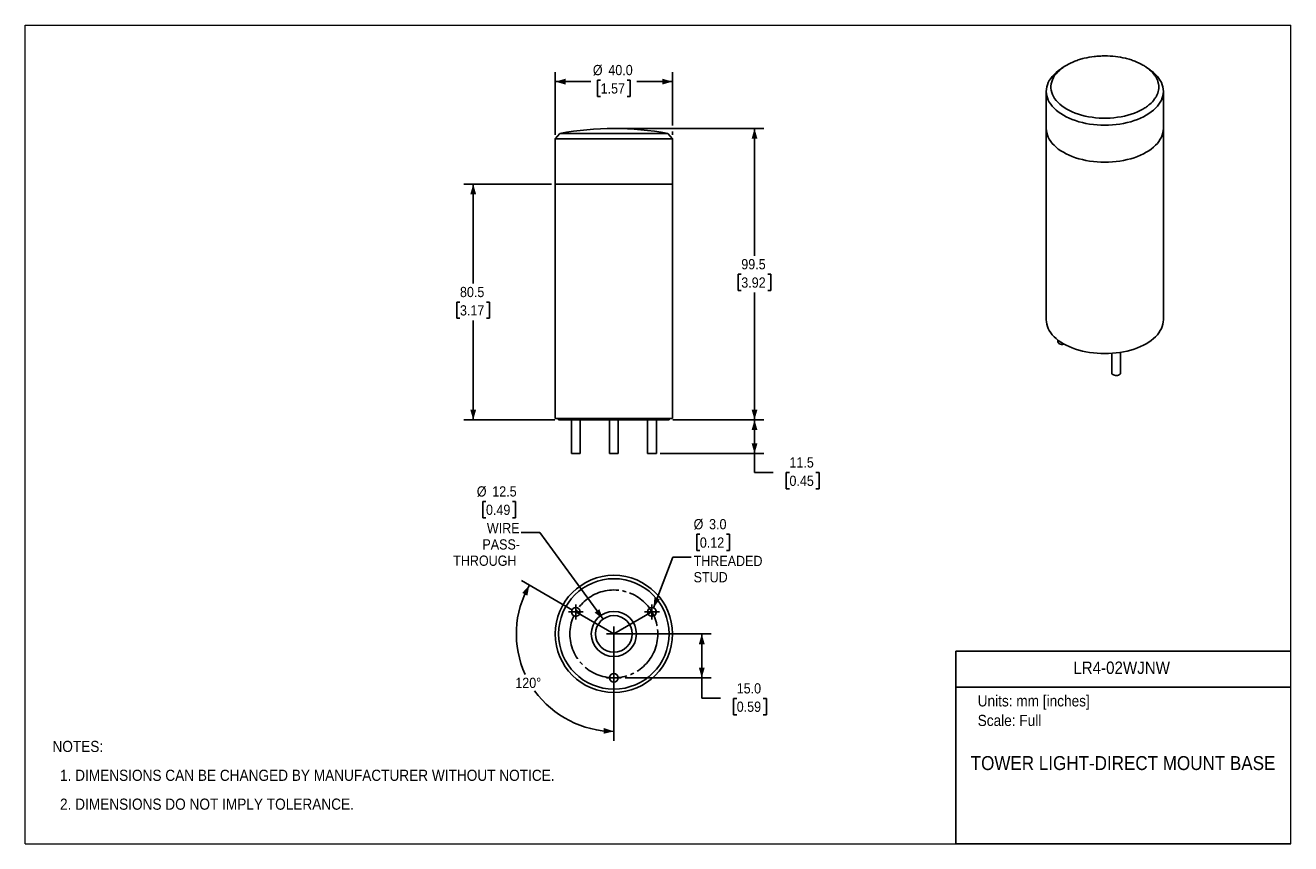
# Model space of a CAD drawing. Header units: millimetres. Extents: x 0 to 432, y 0 to 279.
import ezdxf
from ezdxf.enums import TextEntityAlignment as Align

# ---------------------------------------------------------------- set-up
doc = ezdxf.new("R2010")
doc.units = ezdxf.units.MM
doc.linetypes.add('SLD-Center', pattern=[19.05, 15.24, -1.27, 1.27, -1.27])
doc.linetypes.add('SLD-Solid', pattern=[0])
doc.layers.add('CENTER', color=40, linetype='SLD-Center')
doc.layers.add('DIMENSIONS', color=140, linetype='SLD-Solid', lineweight=25)
doc.layers.add('TEXT', color=140, linetype='SLD-Solid', lineweight=25)
doc.styles.add('SLDTEXTSTYLE0', font='GOTHIC.TTF', dxfattribs={"width": 0.913})
doc.dimstyles.new('SLDDIMSTYLE0', dxfattribs={"dimtxt": 3.5, "dimasz": 3.5, "dimexe": 0, "dimexo": 0.0625, "dimgap": 0.875, "dimtad": 0, "dimtih": 1, "dimtoh": 1, "dimdec": 1, "dimrnd": 1e-09, "dimzin": 12, "dimdsep": 46, "dimtxsty": 'SLDTEXTSTYLE0', "dimsah": 1, "dimcen": 0.09, "dimadec": 0, "dimazin": 3, "dimtfac": 1, "dimtdec": 1, "dimtofl": 0, "dimtmove": 0, "dimatfit": 3, "dimfxl": 0, "dimfrac": 2, "dimtolj": 1, "dimtzin": 12, "dimarcsym": 0})
doc.dimstyles.new('SLDDIMSTYLE1', dxfattribs={"dimtxt": 3.5, "dimasz": 3.5, "dimexe": 0, "dimexo": 0.0625, "dimgap": 0.875, "dimtad": 0, "dimtih": 1, "dimtoh": 1, "dimdec": 1, "dimrnd": 1e-09, "dimzin": 12, "dimdsep": 46, "dimtxsty": 'SLDTEXTSTYLE0', "dimsah": 1, "dimcen": 0.09, "dimadec": 0, "dimazin": 3, "dimtfac": 1, "dimtdec": 3, "dimtofl": 0, "dimtmove": 0, "dimatfit": 3, "dimfxl": 0, "dimfrac": 2, "dimtolj": 1, "dimtzin": 12, "dimarcsym": 0})
doc.dimstyles.new('SLDDIMSTYLE2', dxfattribs={"dimtxt": 3.5, "dimasz": 3.5, "dimexe": 0, "dimexo": 0.0625, "dimgap": 0.875, "dimtad": 0, "dimtih": 1, "dimtoh": 1, "dimdec": 1, "dimrnd": 1e-09, "dimzin": 4, "dimdsep": 46, "dimtxsty": 'SLDTEXTSTYLE0', "dimsah": 1, "dimcen": 0.09, "dimadec": 0, "dimazin": 1, "dimtfac": 1, "dimtdec": 1, "dimtofl": 0, "dimtmove": 0, "dimatfit": 3, "dimfxl": 0, "dimfrac": 2, "dimtolj": 1, "dimtzin": 12, "dimarcsym": 0})
doc.dimstyles.new('SLDDIMSTYLE3', dxfattribs={"dimtxt": 3.5, "dimasz": 3.5, "dimexe": 0, "dimexo": 0.0625, "dimgap": 0.875, "dimtad": 0, "dimtih": 1, "dimtoh": 1, "dimdec": 4, "dimzin": 12, "dimdsep": 46, "dimtxsty": 'SLDTEXTSTYLE0', "dimsah": 1, "dimcen": 0.09, "dimazin": 3, "dimtfac": 1, "dimtofl": 0, "dimtmove": 0, "dimatfit": 3, "dimfxl": 0, "dimfrac": 2, "dimtolj": 1, "dimtzin": 12, "dimarcsym": 0})
doc.dimstyles.new('SLDDIMSTYLE4', dxfattribs={"dimtxt": 3.5, "dimasz": 3.5, "dimexe": 0, "dimexo": 0.0625, "dimgap": 0.875, "dimtad": 0, "dimtih": 1, "dimtoh": 1, "dimdec": 1, "dimrnd": 1e-09, "dimzin": 12, "dimdsep": 46, "dimtxsty": 'SLDTEXTSTYLE0', "dimsah": 1, "dimcen": 0, "dimadec": 0, "dimazin": 3, "dimtfac": 1, "dimtdec": 1, "dimtofl": 0, "dimtmove": 0, "dimatfit": 3, "dimfxl": 0, "dimfrac": 2, "dimtolj": 1, "dimtzin": 12, "dimarcsym": 0})
doc.dimstyles.new('SLDDIMSTYLE5', dxfattribs={"dimtxt": 3.5, "dimasz": 3.5, "dimexe": 0, "dimexo": 0.0625, "dimgap": 0.875, "dimtad": 0, "dimtih": 1, "dimtoh": 1, "dimdec": 1, "dimrnd": 1e-09, "dimzin": 4, "dimdsep": 46, "dimtxsty": 'SLDTEXTSTYLE0', "dimsah": 1, "dimcen": 0, "dimadec": 0, "dimazin": 1, "dimtfac": 1, "dimtdec": 1, "dimtofl": 0, "dimtmove": 0, "dimatfit": 3, "dimfxl": 0, "dimfrac": 2, "dimtolj": 1, "dimtzin": 12, "dimarcsym": 0})

# ---------------------------------------------------------------- blocks, each defined once
blk = doc.blocks.new('Block1')
at = {"color": 140, "linetype": 'SLD-Solid', "lineweight": 18}
blk.add_line((431.8, 0), (431.8, 65.76), dxfattribs=at)
at = {"layer": 'TEXT'}
for p, q in [((431.8, 65.76), (317.5, 65.76)), ((317.5, 0), (317.5, 65.76)), ((317.5, 53.39), (431.8, 53.39)), ((431.8, 0), (317.5, 0))]:
    blk.add_line(p, q, dxfattribs=at)
at = {"layer": 'TEXT', "color": 140, "char_height": 3.81, "attachment_point": 1, "style": 'SLDTEXTSTYLE0'}
for s, insert in [('Units: mm [inches]', (324.99, 50.67)), ('Scale: Full', (324.99, 43.99))]:
    blk.add_mtext(s, dxfattribs=dict(at, insert=insert))
at = {"layer": 'TEXT', "color": 140, "style": 'SLDTEXTSTYLE0', "width": 0.913}
for tag, height, p in [('AUTOATTR0', 4.23, (357.61, 56.69)), ('AUTOATTR1', 4.76, (322.61, 23.72))]:
    blk.add_attdef(tag, text='', height=height, dxfattribs=at).set_placement(p, align=Align.BOTTOM_LEFT)
blk = doc.blocks.new('SW_NOTE_0')
at = {"layer": 'TEXT', "color": 0, "char_height": 3.81, "attachment_point": 1, "style": 'SLDTEXTSTYLE0'}
for s, insert in [('NOTES:', (0, 4.87)), ('  1. DIMENSIONS CAN BE CHANGED BY MANUFACTURER WITHOUT NOTICE.', (0, -4.99)), ('  2. DIMENSIONS DO NOT IMPLY TOLERANCE.', (0, -14.84))]:
    blk.add_mtext(s, dxfattribs=dict(at, insert=insert))
blk = doc.blocks.new('_D')
at = {"layer": 'DIMENSIONS', "color": 140}
for p, q in [((220.96, 144.69), (252.02, 144.69)), ((248.84, 144.69), (248.84, 133.19)), ((216.6, 133.19), (252.02, 133.19)), ((248.84, 126.75), (248.84, 133.19)), ((255.19, 126.75), (248.84, 126.75)), ((260.76, 126.72), (259.69, 126.72)), ((259.69, 126.72), (259.69, 121.17)), ((269.81, 126.72), (270.88, 126.72)), ((270.88, 126.72), (270.88, 121.17)), ((259.69, 121.17), (260.76, 121.17)), ((270.88, 121.17), (269.81, 121.17))]:
    blk.add_line(p, q, dxfattribs=at)
for points in [[(248.84, 144.69), (247.84, 141.19), (249.84, 141.19)], [(248.84, 133.19), (249.84, 136.69), (247.84, 136.69)]]:
    blk.add_solid(points, dxfattribs=at)
at = {"layer": 'DIMENSIONS', "color": 140, "char_height": 3.5, "attachment_point": 1, "style": 'SLDTEXTSTYLE0'}
for s, insert in [('11.5', (260.76, 131.91)), ('0.45', (260.76, 125.64))]:
    blk.add_mtext(s, dxfattribs=dict(at, insert=insert))
blk = doc.blocks.new('_D_1')
at = {"layer": 'DIMENSIONS', "color": 140}
for p, q in [((202.11, 244.17), (252.02, 244.17)), ((248.84, 244.17), (248.84, 200.73)), ((244.32, 194.41), (243.25, 194.41)), ((243.25, 194.41), (243.25, 188.85)), ((253.37, 194.41), (254.44, 194.41)), ((254.44, 194.41), (254.44, 188.85)), ((243.25, 188.85), (244.32, 188.85)), ((248.84, 144.69), (248.84, 188.14)), ((254.44, 188.85), (253.37, 188.85)), ((220.96, 144.69), (252.02, 144.69))]:
    blk.add_line(p, q, dxfattribs=at)
for points in [[(248.84, 244.17), (247.84, 240.67), (249.84, 240.67)], [(248.84, 144.69), (249.84, 148.19), (247.84, 148.19)]]:
    blk.add_solid(points, dxfattribs=at)
at = {"layer": 'DIMENSIONS', "color": 140, "char_height": 3.5, "attachment_point": 1, "style": 'SLDTEXTSTYLE0'}
for s, insert in [('99.5', (244.32, 199.59)), ('3.92', (244.32, 193.32))]:
    blk.add_mtext(s, dxfattribs=dict(at, insert=insert))
blk = doc.blocks.new('_D_2')
at = {"layer": 'DIMENSIONS', "color": 140}
for p, q in [((179.57, 225.19), (149.67, 225.19)), ((152.84, 225.19), (152.84, 191.24)), ((148.32, 184.92), (147.25, 184.92)), ((147.25, 184.92), (147.25, 179.36)), ((157.37, 184.92), (158.44, 184.92)), ((158.44, 184.92), (158.44, 179.36)), ((147.25, 179.36), (148.32, 179.36)), ((152.84, 144.69), (152.84, 178.65)), ((158.44, 179.36), (157.37, 179.36)), ((180.72, 144.69), (149.67, 144.69))]:
    blk.add_line(p, q, dxfattribs=at)
for points in [[(152.84, 225.19), (151.84, 221.69), (153.84, 221.69)], [(152.84, 144.69), (153.84, 148.19), (151.84, 148.19)]]:
    blk.add_solid(points, dxfattribs=at)
at = {"layer": 'DIMENSIONS', "color": 140, "char_height": 3.5, "attachment_point": 1, "style": 'SLDTEXTSTYLE0'}
for s, insert in [('80.5', (148.32, 190.1)), ('3.17', (148.32, 183.83))]:
    blk.add_mtext(s, dxfattribs=dict(at, insert=insert))
blk = doc.blocks.new('_D_3')
at = {"layer": 'DIMENSIONS', "color": 140}
for p, q in [((180.84, 241.96), (180.84, 263.35)), ((180.84, 260.17), (192.96, 260.17)), ((196.32, 260.69), (195.25, 260.69)), ((195.25, 260.69), (195.25, 255.13)), ((205.37, 260.69), (206.44, 260.69)), ((206.44, 260.69), (206.44, 255.13)), ((220.84, 260.17), (208.72, 260.17)), ((220.84, 245.17), (220.84, 263.35)), ((195.25, 255.13), (196.32, 255.13)), ((206.44, 255.13), (205.37, 255.13)), ((220.84, 241.96), (220.84, 243.17))]:
    blk.add_line(p, q, dxfattribs=at)
for points in [[(180.84, 260.17), (184.34, 259.17), (184.34, 261.17)], [(220.84, 260.17), (217.34, 261.17), (217.34, 259.17)]]:
    blk.add_solid(points, dxfattribs=at)
at = {"layer": 'DIMENSIONS', "color": 140, "char_height": 3.5, "attachment_point": 1, "style": 'SLDTEXTSTYLE0'}
for s, insert in [('%%c', (193.68, 265.87)), ('40.0', (198.96, 265.87)), ('1.57', (196.32, 259.6))]:
    blk.add_mtext(s, dxfattribs=dict(at, insert=insert))
blk = doc.blocks.new('_D_4')
at = {"layer": 'DIMENSIONS', "color": 140}
for p, q in [((186.75, 79.76), (169.27, 89.85)), ((200.84, 55.35), (200.84, 35.16))]:
    blk.add_line(p, q, dxfattribs=at)
for start, end in [(150, 204.6159), (215.6948, 270)]:
    blk.add_arc((200.84, 71.62), 33.28, start, end, dxfattribs=at)
for points in [[(172.02, 88.26), (169.54, 85.6), (171.32, 84.69)], [(200.84, 38.34), (197.4, 39.52), (197.3, 37.52)]]:
    blk.add_solid(points, dxfattribs=at)
at = {"layer": 'DIMENSIONS', "color": 140, "insert": (167.21, 56.67), "char_height": 3.5, "attachment_point": 1, "style": 'SLDTEXTSTYLE0'}
blk.add_mtext('120°', dxfattribs=at)
blk = doc.blocks.new('_D_5')
at = {"layer": 'DIMENSIONS', "color": 140}
for p, q in [((157.2, 116.84), (156.14, 116.84)), ((156.14, 116.84), (156.14, 111.28)), ((166.26, 116.84), (167.32, 116.84)), ((167.32, 116.84), (167.32, 111.28)), ((156.14, 111.28), (157.2, 111.28)), ((167.32, 111.28), (166.26, 111.28)), ((175.53, 106.24), (169.18, 106.24)), ((197.15, 76.67), (175.53, 106.24))]:
    blk.add_line(p, q, dxfattribs=at)
blk.add_solid([(197.15, 76.67), (195.9, 80.08), (194.28, 78.9)], dxfattribs=at)
at = {"layer": 'DIMENSIONS', "color": 140, "char_height": 3.5, "attachment_point": 1, "style": 'SLDTEXTSTYLE0'}
for s, insert in [('%%c', (154.06, 122.02)), ('12.5', (159.34, 122.02)), ('0.49', (157.2, 115.75)), ('WIRE', (157.51, 109.48)), ('PASS-', (155.98, 103.93)), ('THROUGH', (146.01, 98.37))]:
    blk.add_mtext(s, dxfattribs=dict(at, insert=insert))
blk = doc.blocks.new('_D_6')
at = {"layer": 'DIMENSIONS', "color": 140}
for p, q in [((230.18, 105.65), (229.12, 105.65)), ((229.12, 105.65), (229.12, 100.09)), ((239.24, 105.65), (240.3, 105.65)), ((240.3, 105.65), (240.3, 100.09)), ((229.12, 100.09), (230.18, 100.09)), ((240.3, 100.09), (239.24, 100.09)), ((214.36, 80.52), (220.91, 97.82)), ((220.91, 97.82), (227.26, 97.82))]:
    blk.add_line(p, q, dxfattribs=at)
blk.add_solid([(214.36, 80.52), (216.54, 83.44), (214.67, 84.15)], dxfattribs=at)
at = {"layer": 'DIMENSIONS', "color": 140, "char_height": 3.5, "attachment_point": 1, "style": 'SLDTEXTSTYLE0'}
for s, insert in [('%%c', (228.05, 110.83)), ('3.0', (233.33, 110.83)), ('0.12', (230.18, 104.56)), ('THREADED', (228.05, 98.29)), ('STUD', (228.05, 92.74))]:
    blk.add_mtext(s, dxfattribs=dict(at, insert=insert))
blk = doc.blocks.new('_D_7')
at = {"layer": 'DIMENSIONS', "color": 140}
for p, q in [((202.11, 71.62), (234.02, 71.62)), ((230.84, 71.62), (230.84, 56.62)), ((204.65, 56.62), (234.02, 56.62)), ((230.84, 49.63), (230.84, 56.62)), ((237.19, 49.63), (230.84, 49.63)), ((242.76, 49.61), (241.69, 49.61)), ((241.69, 49.61), (241.69, 44.05)), ((251.81, 49.61), (252.88, 49.61)), ((252.88, 49.61), (252.88, 44.05)), ((241.69, 44.05), (242.76, 44.05)), ((252.88, 44.05), (251.81, 44.05))]:
    blk.add_line(p, q, dxfattribs=at)
for points in [[(230.84, 71.62), (229.84, 68.12), (231.84, 68.12)], [(230.84, 56.62), (231.84, 60.12), (229.84, 60.12)]]:
    blk.add_solid(points, dxfattribs=at)
at = {"layer": 'DIMENSIONS', "color": 140, "char_height": 3.5, "attachment_point": 1, "style": 'SLDTEXTSTYLE0'}
for s, insert in [('15.0', (242.76, 54.79)), ('0.59', (242.76, 48.52))]:
    blk.add_mtext(s, dxfattribs=dict(at, insert=insert))
blk = doc.blocks.new('SW_CENTERMARKSYMBOL_0')
at = {"layer": 'CENTER', "color": 0}
for q in [(-2.54, 0), (0, 2.54), (0, -2.54), (2.54, 0)]:
    blk.add_line((0, 0), q, dxfattribs=at)
blk = doc.blocks.new('SW_CENTERMARKSYMBOL_1')
at = {"layer": 'CENTER', "color": 0}
for q in [(-2.54, 0), (0, 2.54), (0, -2.54), (2.54, 0)]:
    blk.add_line((0, 0), q, dxfattribs=at)
blk = doc.blocks.new('SW_CENTERMARKSYMBOL_2')
at = {"layer": 'CENTER', "color": 0}
for q in [(-2.54, 0), (0, 2.54), (0, -2.54), (2.54, 0)]:
    blk.add_line((0, 0), q, dxfattribs=at)
blk = doc.blocks.new('SW_CENTERMARKSYMBOL_3')
at = {"layer": 'CENTER', "color": 0}
for q in [(-2.54, 0), (0, 2.54), (0, -2.54), (2.54, 0)]:
    blk.add_line((0, 0), q, dxfattribs=at)

msp = doc.modelspace()

# ---------------------------------------------------------------- linework, layer by layer
at = {"color": 7, "linetype": 'SLD-Solid', "lineweight": 18}
for p, q in [((0, 0), (0, 279.4)), ((0, 279.4), (431.8, 279.4)), ((431.8, 0), (431.8, 279.4)), ((0, 0), (431.8, 0))]:
    msp.add_line(p, q, dxfattribs=at)
for p, q in [((354.11829, 265.02958), (352.87882, 264.15302)), ((383.86567, 264.15302), (382.62257, 265.03214)), ((348.37225, 256.8519), (348.37225, 244.19552)), ((388.37224, 244.19552), (388.37224, 256.8519)), ((182.44299, 242.48188), (180.84299, 240.69306)), ((219.24299, 242.48188), (182.44299, 242.48188)), ((220.84299, 240.69306), (219.24299, 242.48188)), ((348.37225, 244.19552), (348.37225, 178.87225)), ((388.37224, 178.87225), (388.37224, 244.19552)), ((180.84299, 240.69306), (180.84299, 225.19306)), ((220.84299, 240.69306), (180.84299, 240.69306)), ((220.84299, 225.19306), (220.84299, 240.69306)), ((180.84299, 225.19306), (180.84299, 145.19306)), ((180.84299, 225.19306), (220.84299, 225.19306)), ((220.84299, 145.19306), (220.84299, 225.19306)), ((352.38336, 171.93625), (352.38336, 171.31496)), ((370.75453, 167.4087), (370.75453, 160.70951)), ((373.75453, 160.70951), (373.75453, 167.75244)), ((180.84299, 145.19306), (220.84299, 145.19306)), ((181.99299, 145.19306), (181.99299, 144.69306)), ((181.99299, 144.69306), (219.69299, 144.69306)), ((186.35261, 144.69306), (186.35261, 133.19306)), ((189.35261, 133.19306), (189.35261, 144.69306)), ((199.34299, 144.69306), (199.34299, 133.19306)), ((202.34299, 133.19306), (202.34299, 144.69306)), ((212.33337, 144.69306), (212.33337, 133.19306)), ((215.33337, 133.19306), (215.33337, 144.69306)), ((219.69299, 144.69306), (219.69299, 145.19306)), ((186.35261, 133.19306), (189.35261, 133.19306)), ((199.34299, 133.19306), (202.34299, 133.19306)), ((212.33337, 133.19306), (215.33337, 133.19306))]:
    msp.add_line(p, q)
at = {"flags": 128}
for points in [[(382.51438, 248.68782), (381.55916, 248.17134), (380.54747, 247.69204), (379.48365, 247.25196), (378.37225, 246.85298), (377.21802, 246.49683), (376.02591, 246.18501), (374.80104, 245.91888), (373.54863, 245.69956), (372.27405, 245.52799), (370.98277, 245.40492), (369.68031, 245.33087), (368.37225, 245.30615), (367.06418, 245.33087), (365.76172, 245.40492), (364.47044, 245.52799), (363.19586, 245.69956), (361.94346, 245.91888), (360.71858, 246.18501), (359.52647, 246.49683), (358.37224, 246.85298), (357.26084, 247.25196), (356.19702, 247.69204), (355.18533, 248.17134), (354.23011, 248.68782), (353.33545, 249.23925), (352.50518, 249.82329), (351.74285, 250.43742), (351.05174, 251.07902), (350.43479, 251.74534), (349.89465, 252.43353), (349.43364, 253.14064), (349.05373, 253.86364), (348.75654, 254.59943), (348.54335, 255.34488), (348.41507, 256.09677), (348.37225, 256.8519), (348.41507, 257.60703), (348.54335, 258.35892), (348.75654, 259.10436), (349.05373, 259.84016), (349.43364, 260.56316), (349.89465, 261.27027), (350.43479, 261.95846), (351.05174, 262.62478), (351.74285, 263.26638), (352.50518, 263.88051), (352.87882, 264.15302)], [(381.38301, 250.80159), (380.46479, 250.30654), (379.4902, 249.84881), (378.46376, 249.43054), (377.39027, 249.05369), (376.27474, 248.72), (375.12236, 248.43104), (373.93851, 248.18815), (372.72871, 247.99247), (371.4986, 247.8449), (370.25391, 247.74614), (369.00044, 247.69665), (367.74405, 247.69665), (366.49058, 247.74614), (365.24589, 247.8449), (364.01578, 247.99247), (362.80598, 248.18815), (361.62213, 248.43104), (360.46975, 248.72), (359.35422, 249.05369), (358.28073, 249.43054), (357.2543, 249.84881), (356.2797, 250.30654), (355.36148, 250.80159), (354.50393, 251.33167), (353.71103, 251.89429), (352.98649, 252.48684), (352.33369, 253.10655), (351.75567, 253.75053), (351.25512, 254.41579), (350.83438, 255.09921), (350.49541, 255.79761), (350.23979, 256.50774), (350.06871, 257.22629), (349.98297, 257.9499), (349.98297, 258.6752), (350.06871, 259.39881), (350.23979, 260.11735), (350.49541, 260.82748), (350.83438, 261.52589), (351.25512, 262.20931), (351.75567, 262.87456), (352.33369, 263.51854), (352.98649, 264.13826), (353.71103, 264.7308), (354.50393, 265.29343), (355.36148, 265.8235)], [(383.86567, 264.15302), (384.23931, 263.88051), (385.00164, 263.26638), (385.69275, 262.62478), (386.3097, 261.95846), (386.84984, 261.27027), (387.31085, 260.56316), (387.69076, 259.84016), (387.98795, 259.10436), (388.20114, 258.35892), (388.32942, 257.60703), (388.37224, 256.8519), (388.32942, 256.09677), (388.20114, 255.34488), (387.98795, 254.59943), (387.69076, 253.86364), (387.31085, 253.14064), (386.84984, 252.43353), (386.3097, 251.74534), (385.69275, 251.07902), (385.00164, 250.43742), (384.23931, 249.82329), (383.40904, 249.23925), (382.51438, 248.68782)], [(348.37225, 244.19552), (348.41507, 243.44039), (348.54335, 242.68849), (348.75654, 241.94305), (349.05373, 241.20725), (349.43364, 240.48425), (349.89465, 239.77715), (350.43479, 239.08896), (351.05174, 238.42264), (351.74285, 237.78104), (352.50518, 237.16691), (353.33545, 236.58287), (354.23011, 236.03143), (355.18533, 235.51496), (356.19702, 235.03565), (357.26084, 234.59557), (358.37224, 234.1966), (359.52647, 233.84044), (360.71858, 233.52863), (361.94346, 233.26249), (363.19586, 233.04317), (364.47044, 232.87161), (365.76172, 232.74854), (367.06418, 232.67448), (368.37225, 232.64976), (369.68031, 232.67448), (370.98277, 232.74854), (372.27405, 232.87161), (373.54863, 233.04317), (374.80104, 233.26249), (376.02591, 233.52863), (377.21802, 233.84044), (378.37225, 234.1966), (379.48365, 234.59557), (380.54747, 235.03565), (381.55916, 235.51496), (382.51438, 236.03143)], [(382.51438, 236.03143), (381.55916, 235.51496), (380.54747, 235.03565), (379.48365, 234.59557), (378.37225, 234.1966), (377.21802, 233.84044), (376.02591, 233.52863), (374.80104, 233.26249), (373.54863, 233.04317), (372.27405, 232.87161), (370.98277, 232.74854), (369.68031, 232.67448), (368.37225, 232.64976), (367.06418, 232.67448), (365.76172, 232.74854), (364.47044, 232.87161), (363.19586, 233.04317), (361.94346, 233.26249), (360.71858, 233.52863), (359.52647, 233.84044), (358.37224, 234.1966), (357.26084, 234.59557), (356.19702, 235.03565), (355.18533, 235.51496), (354.23011, 236.03143), (353.33545, 236.58287), (352.50518, 237.16691), (351.74285, 237.78104), (351.05174, 238.42264), (350.43479, 239.08896), (349.89465, 239.77715), (349.43364, 240.48425), (349.05373, 241.20725), (348.75654, 241.94305), (348.54335, 242.68849), (348.41507, 243.44039), (348.37225, 244.19552)], [(382.51438, 236.03143), (383.40904, 236.58287), (384.23931, 237.16691), (385.00164, 237.78104), (385.69275, 238.42264), (386.3097, 239.08896), (386.84984, 239.77715), (387.31085, 240.48425), (387.69076, 241.20725), (387.98795, 241.94305), (388.20114, 242.68849), (388.32942, 243.44039), (388.37224, 244.19552)], [(388.37224, 244.19552), (388.32942, 243.44039), (388.20114, 242.68849), (387.98795, 241.94305), (387.69076, 241.20725), (387.31085, 240.48425), (386.84984, 239.77715), (386.3097, 239.08896), (385.69275, 238.42264), (385.00164, 237.78104), (384.23931, 237.16691), (383.40904, 236.58287), (382.51438, 236.03143)], [(348.37225, 178.87225), (348.41507, 178.11712), (348.54335, 177.36523), (348.75654, 176.61979), (349.05373, 175.88399), (349.43364, 175.16099), (349.89465, 174.45388), (350.43479, 173.7657), (351.05174, 173.09937), (351.74285, 172.45777), (352.50518, 171.84364), (353.33545, 171.25961), (354.23011, 170.70817), (355.18533, 170.19169), (356.19702, 169.71239), (357.26084, 169.27231), (358.37224, 168.87334), (359.52647, 168.51718), (360.71858, 168.20537), (361.94346, 167.93923), (363.19586, 167.71991), (364.47044, 167.54835), (365.76172, 167.42527), (367.06418, 167.35122), (368.37225, 167.3265), (369.68031, 167.35122), (370.98277, 167.42527), (372.27405, 167.54835), (373.54863, 167.71991), (374.80104, 167.93923), (376.02591, 168.20537), (377.21802, 168.51718), (378.37225, 168.87334), (379.48365, 169.27231), (380.54747, 169.71239), (381.55916, 170.19169), (382.51438, 170.70817)], [(382.51438, 170.70817), (383.40904, 171.25961), (384.23931, 171.84364), (385.00164, 172.45777), (385.69275, 173.09937), (386.3097, 173.7657), (386.84984, 174.45388), (387.31085, 175.16099), (387.69076, 175.88399), (387.98795, 176.61979), (388.20114, 177.36523), (388.32942, 178.11712), (388.37224, 178.87225)], [(352.38336, 171.31496), (352.40793, 171.15887), (352.51551, 170.95957), (352.70258, 170.78092), (352.95828, 170.63331), (353.26774, 170.52532), (353.61298, 170.46321), (353.97393, 170.45061), (354.32961, 170.48824), (354.53604, 170.5353)], [(370.75453, 160.70951), (370.7791, 160.55342), (370.88668, 160.35412), (371.07376, 160.17547), (371.32945, 160.02786), (371.63891, 159.91986), (371.98415, 159.85776), (372.3451, 159.84515), (372.70079, 159.88278), (373.03054, 159.96846), (373.31519, 160.0972), (373.5382, 160.26153), (373.68661, 160.45189), (373.75179, 160.65722), (373.75453, 160.70951)]]:
    msp.add_lwpolyline(points, dxfattribs=at)
for centre, radius in [((200.84299, 71.62071), 20), ((200.84299, 71.62071), 18.85), ((187.85261, 79.12071), 1.5), ((200.84299, 71.62071), 7.7), ((200.84299, 71.62071), 6.25), ((213.83337, 79.12071), 1.5), ((200.84299, 56.62071), 1.5)]:
    msp.add_circle(centre, radius)
msp.add_arc((200.84299, 143.2315), 100.94156, 79.4972595, 100.5028066)
msp.add_open_spline([(355.36148, 265.8235), (356.22076, 266.31955), (357.15138, 266.75947), (358.65098, 267.3378), (359.16825, 267.51688), (360.23856, 267.84691), (360.78627, 267.99609), (362.45218, 268.39374), (363.59871, 268.59455), (365.37293, 268.79835), (365.97641, 268.84997), (367.17773, 268.91796), (367.77763, 268.93473), (369.57513, 268.93447), (370.77146, 268.86727), (373.15418, 268.5936), (374.30269, 268.39157), (375.96371, 267.99462), (376.50702, 267.84654), (377.57242, 267.51809), (378.09557, 267.33709), (379.59877, 266.7571), (380.52485, 266.31833), (381.80079, 265.58261), (382.20858, 265.32328), (382.97786, 264.78238), (383.33646, 264.50306), (384.33655, 263.63927), (384.90304, 263.02925), (385.59864, 262.06168), (385.8039, 261.73074), (386.15361, 261.06576), (386.44523, 260.39413), (386.62238, 259.70937), (386.74149, 259.01796), (386.77195, 258.66703), (386.77283, 257.61915), (386.65519, 256.93029), (386.30591, 255.91119), (386.16048, 255.57387), (385.8098, 254.90415), (385.60551, 254.57414), (384.91624, 253.61192), (384.35272, 253.0016), (383.35039, 252.13319), (382.98835, 251.8506), (382.21959, 251.30905), (381.81265, 251.04962), (381.38301, 250.80159)], degree=3, knots=[0, 0, 0, 0, 0.0625, 0.0625, 0.09375, 0.09375, 0.125, 0.125, 0.1875, 0.1875, 0.21875, 0.21875, 0.25, 0.25, 0.3125, 0.3125, 0.375, 0.375, 0.40625, 0.40625, 0.4375, 0.4375, 0.5, 0.5, 0.53125, 0.53125, 0.5625, 0.5625, 0.625, 0.625, 0.65625, 0.65625, 0.6875, 0.71875, 0.71875, 0.75, 0.75, 0.8125, 0.8125, 0.84375, 0.84375, 0.875, 0.875, 0.9375, 0.9375, 0.96875, 0.96875, 1, 1, 1, 1])
at = {"layer": 'CENTER', "color": 40}
for q in [(187.85261, 79.12071), (213.83337, 79.12071), (200.84299, 56.62071)]:
    msp.add_line((200.84299, 71.62071), q, dxfattribs=at)
msp.add_circle((200.84299, 71.62071), 15, dxfattribs=at)

# ---------------------------------------------------------------- block references
at = {"color": 7, "linetype": 'Continuous'}
msp.add_blockref('Block1', (0, 0), dxfattribs=at).add_auto_attribs({'AUTOATTR0': 'LR4-02WJNW', 'AUTOATTR1': 'TOWER LIGHT-DIRECT MOUNT BASE'})
at = {"layer": 'CENTER', "color": 40}
for name, p in [('SW_CENTERMARKSYMBOL_3', (187.85261, 79.12071)), ('SW_CENTERMARKSYMBOL_2', (213.83337, 79.12071)), ('SW_CENTERMARKSYMBOL_0', (200.84299, 71.62071)), ('SW_CENTERMARKSYMBOL_1', (200.84299, 56.62071))]:
    msp.add_blockref(name, p, dxfattribs=at)
at = {"layer": 'TEXT', "color": 140}
msp.add_blockref('SW_NOTE_0', (9.2613, 30.24713), dxfattribs=at)

# ---------------------------------------------------------------- dimensions: what is measured, and where the dimension line sits
at = {"layer": 'DIMENSIONS', "color": 140}
dim = msp.add_linear_dim(base=(180.84299, 260.17306), p1=(220.84299, 240.69306), p2=(180.84299, 240.69306), text='%%c<>', dimstyle='SLDDIMSTYLE2', dxfattribs=at)
dim.commit()
dim.dimension.update_dxf_attribs({"geometry": '_D_3', "text_midpoint": (200.84299, 260.17306), "dimtype": 160})
for base, p1, p2, dimstyle, picture, middle in [((248.84299, 244.17306), (219.69299, 144.69306), (200.84299, 244.17306), 'SLDDIMSTYLE1', '_D_1', (248.84299, 194.43306)), ((152.84299, 144.69306), (180.84299, 225.19306), (181.99299, 144.69306), 'SLDDIMSTYLE0', '_D_2', (152.84299, 184.94306)), ((248.84299, 133.19306), (219.69299, 144.69306), (215.33337, 133.19306), 'SLDDIMSTYLE0', '_D', (248.84299, 126.75144)), ((230.84299, 56.62071), (200.84299, 71.62071), (203.38299, 56.62071), 'SLDDIMSTYLE2', '_D_7', (230.84299, 49.63233))]:
    dim = msp.add_linear_dim(base=base, p1=p1, p2=p2, angle=90, dimstyle=dimstyle, dxfattribs=at)
    dim.commit()
    dim.dimension.update_dxf_attribs({"geometry": picture, "text_midpoint": middle, "dimtype": 160})
for p1, p2, text, dimstyle, picture, middle in [((204.53198, 66.57552), (197.15401, 76.66589), '<>\\PWIRE\\PPASS-\\PTHROUGH', 'SLDDIMSTYLE4', '_D_5', (157.19832, 107.98644)), ((213.30272, 77.71771), (214.36402, 80.52371), '<>\\PTHREADED\\PSTUD', 'SLDDIMSTYLE5', '_D_6', (239.75689, 99.57443))]:
    dim = msp.add_diameter_dim_2p(p1=p1, p2=p2, text=text, dimstyle=dimstyle, dxfattribs=at)
    dim.commit()
    dim.dimension.update_dxf_attribs({"geometry": picture, "text_midpoint": middle, "dimtype": 163})
dim = msp.add_angular_dim_2l(base=(167.59587, 73.18399), line1=((187.85261, 79.12071), (200.84299, 71.62071)), line2=((200.84299, 56.62071), (200.84299, 71.62071)), dimstyle='SLDDIMSTYLE3', dxfattribs=at)
dim.commit()
dim.dimension.update_dxf_attribs({"geometry": '_D_4', "text_midpoint": (172.01833, 54.97878), "dimtype": 162})

doc.saveas('drawing.dxf')
